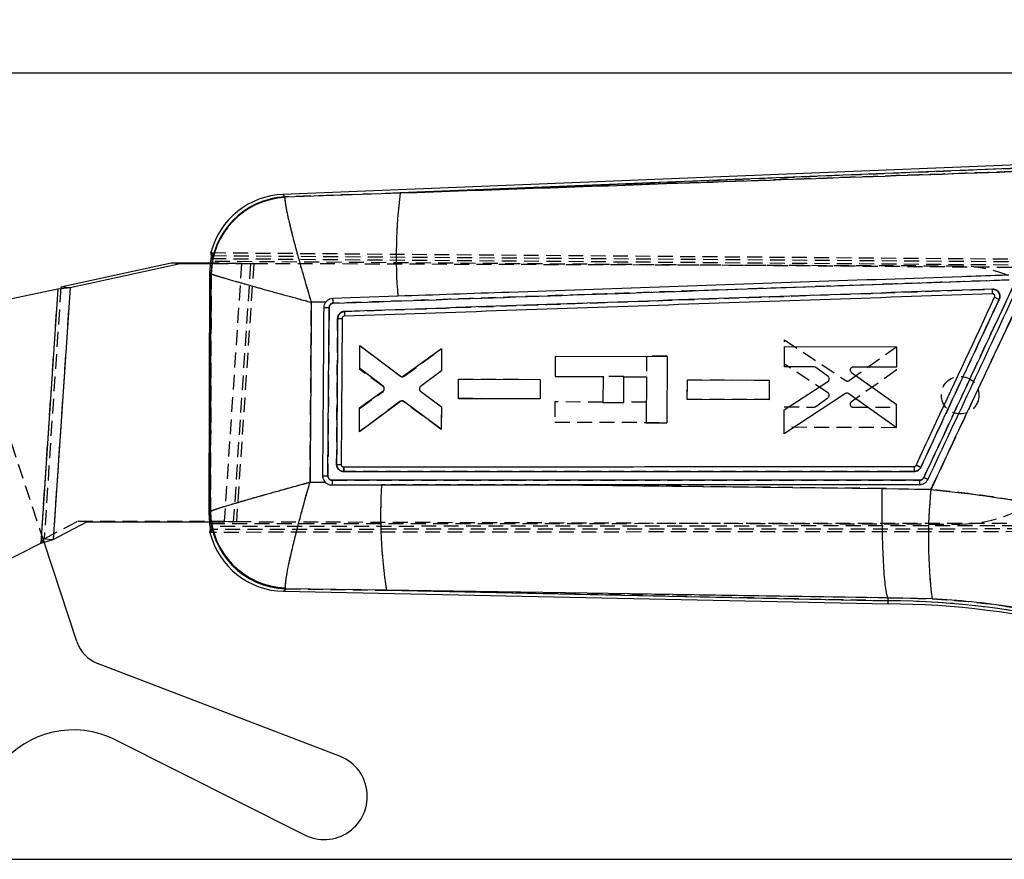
# Model space of a CAD drawing. Extents: x 30 to 368, y 7 to 290.
# Tile 12 of 13: x 222 to 306, y 218 to 290. Entities that reach past the tile are written whole.
import ezdxf

# ---------------------------------------------------------------- set-up
doc = ezdxf.new("R2010")
doc.units = 0
doc.linetypes.add('HIDDEN', pattern=[1.905, 1.27, -0.635])
doc.layers.get('0').update_dxf_attribs({"linetype": 'CONTINUOUS'})
doc.styles.add('SLDTEXTSTYLE0', font='TXT', dxfattribs={"width": 0.75})
doc.dimstyles.new('SLDDIMSTYLE0', dxfattribs={"dimtxt": 3.5, "dimasz": 3.302, "dimexe": 0, "dimexo": 0.0625, "dimgap": 0.875, "dimtad": 1, "dimdec": 0, "dimrnd": 1e-09, "dimzin": 12, "dimtxsty": 'SLDTEXTSTYLE0', "dimsah": 1, "dimcen": 0.09, "dimazin": 3, "dimtfac": 1, "dimtdec": 0, "dimtofl": 0, "dimtmove": 0, "dimatfit": 3, "dimtolj": 1, "dimtzin": 12})
doc.dimstyles.new('SLDDIMSTYLE1', dxfattribs={"dimtxt": 3.5, "dimasz": 3.302, "dimexe": 0, "dimexo": 0.0625, "dimgap": 0.875, "dimtad": 1, "dimdec": 0, "dimrnd": 1e-09, "dimzin": 12, "dimtxsty": 'SLDTEXTSTYLE0', "dimsah": 1, "dimcen": 0.09, "dimazin": 3, "dimtfac": 1, "dimtofl": 0, "dimtmove": 0, "dimatfit": 3, "dimtolj": 1, "dimtzin": 12})

# ---------------------------------------------------------------- blocks, each defined once
blk = doc.blocks.new('_D')
at = {"color": 179, "linetype": 'CONTINUOUS'}
for p, q in [((70.031, 246.754), (70.031, 285.99)), ((356.329, 255.607), (356.329, 285.99)), ((356.329, 284.99), (70.031, 284.99))]:
    blk.add_line(p, q, dxfattribs=at)
for points in [[(70.031, 284.99), (73.333, 284.482), (73.333, 285.498)], [(356.329, 284.99), (353.027, 285.498), (353.027, 284.482)]]:
    blk.add_solid(points, dxfattribs=at)
at = {"color": 179, "linetype": 'CONTINUOUS', "insert": (211.619, 289.501, 0.1), "char_height": 3.5, "attachment_point": 1, "style": 'SLDTEXTSTYLE0'}
blk.add_mtext('286', dxfattribs=at)
blk = doc.blocks.new('_D_1')
at = {"color": 179, "linetype": 'CONTINUOUS'}
for p, q in [((315.351, 277.425), (367.732, 277.425)), ((366.732, 277.425), (366.732, 217.96)), ((206.675, 217.96), (367.732, 217.96))]:
    blk.add_line(p, q, dxfattribs=at)
for points in [[(366.732, 277.425), (366.224, 274.123), (367.24, 274.123)], [(366.732, 217.96), (367.24, 221.262), (366.224, 221.262)]]:
    blk.add_solid(points, dxfattribs=at)
at = {"color": 179, "linetype": 'CONTINUOUS', "insert": (362.22, 244.614, 0.1), "char_height": 3.5, "attachment_point": 1, "rotation": 90, "style": 'SLDTEXTSTYLE0'}
blk.add_mtext('60', dxfattribs=at)

msp = doc.modelspace()

# ---------------------------------------------------------------- linework, layer by layer
at = {"color": 7, "linetype": 'CONTINUOUS'}
for p, q in [((312.9371, 277.3963), (244.807, 274.6591)), ((312.9479, 277.1262), (254.8188, 274.7907)), ((245.0004, 274.4536), (254.8188, 274.7907)), ((245.0004, 274.4536), (244.9899, 274.3954)), ((238.7278, 269.4439), (238.6785, 269.6957)), ((235.289, 268.7909), (225.8924, 266.7441)), ((236.0637, 268.7389), (226.6671, 266.6921)), ((236.0637, 268.7389), (235.289, 268.7909)), ((238.6511, 268.7867), (235.289, 268.7909)), ((238.6472, 268.7357), (236.0637, 268.7389)), ((238.5902, 267.9886), (238.6633, 268.9456)), ((238.519, 247.5398), (238.5902, 267.9886)), ((238.6868, 267.904), (238.5902, 267.9886)), ((238.6998, 267.8884), (238.6868, 267.904)), ((225.6219, 266.579), (181.2523, 257.3371)), ((225.6219, 266.579), (224.1676, 244.9154)), ((226.6671, 266.6921), (225.2266, 245.2346)), ((226.6671, 266.6921), (225.6219, 266.579)), ((226.6671, 266.6921), (225.8924, 266.7441)), ((248.5031, 265.5117), (247.2354, 265.4628)), ((248.6521, 250.66), (248.7521, 265.0152)), ((249.8624, 264.0718), (249.7737, 251.6391)), ((251.361, 259.8041), (251.3682, 261.7641)), ((251.3682, 261.7641), (254.8037, 259.1839)), ((255.1053, 259.1815), (258.3414, 261.5299)), ((258.3414, 261.5299), (258.3343, 259.6052)), ((287.5789, 259.9566), (287.5852, 261.6933)), ((287.5852, 261.6933), (297.125, 261.6619)), ((297.125, 261.6619), (297.1186, 259.9253)), ((268.0276, 260.8511), (268.0217, 259.1373)), ((277.5674, 260.8179), (268.0276, 260.8511)), ((277.5674, 260.8179), (277.5478, 255.1756)), ((253.3584, 258.3232), (251.361, 259.8041)), ((258.3343, 259.6052), (256.5508, 258.2815)), ((290.1112, 259.9483), (287.5789, 259.9566)), ((291.3005, 259.1351), (290.26, 259.8993)), ((293.2901, 259.4758), (297.107, 256.7649)), ((297.1186, 259.9253), (293.4388, 259.9374)), ((259.7799, 257.2419), (259.786, 258.9083)), ((259.786, 258.9083), (266.7601, 258.8853)), ((266.7601, 258.8853), (266.7539, 257.219)), ((268.0217, 259.1373), (272.1107, 259.123)), ((272.1107, 259.123), (272.103, 256.9245)), ((273.8709, 256.9184), (273.8786, 259.1169)), ((273.8786, 259.1169), (275.8077, 259.1102)), ((275.8077, 259.1102), (275.7941, 255.1817)), ((279.2947, 257.1701), (279.3008, 258.8365)), ((279.3008, 258.8365), (286.2749, 258.8135)), ((286.2749, 258.8135), (286.2688, 257.1472)), ((287.5655, 256.3051), (291.2879, 258.7156)), ((251.3487, 256.4554), (253.3562, 257.912)), ((256.5482, 257.8738), (258.3231, 256.5375)), ((254.8315, 257.0083), (251.3413, 254.4245)), ((258.3161, 254.6483), (255.1333, 257.0082)), ((266.7539, 257.219), (259.7799, 257.2419)), ((272.103, 256.9245), (273.8709, 256.9184)), ((286.2688, 257.1472), (279.2947, 257.1701)), ((292.794, 257.6734), (287.558, 254.2416)), ((297.0997, 254.7709), (293.0811, 257.6671)), ((251.3413, 254.4245), (251.3487, 256.4554)), ((258.3231, 256.5375), (258.3161, 254.6483)), ((287.558, 254.2416), (287.5655, 256.3051)), ((297.107, 256.7649), (297.0997, 254.7709)), ((275.7941, 255.1817), (277.5478, 255.1756)), ((249.9586, 251.4347), (249.978, 251.4338)), ((247.1281, 250.1229), (248.451, 250.108)), ((253.2185, 249.8876), (253.5225, 249.8877)), ((253.5225, 249.8877), (267.8189, 249.8943)), ((267.8189, 249.8943), (295.9116, 249.5783)), ((295.9116, 249.5783), (300.0603, 249.49)), ((238.519, 247.5398), (238.6181, 247.6274)), ((238.5842, 246.5913), (238.519, 247.5398)), ((238.6181, 247.6274), (238.6343, 247.6482)), ((225.2266, 245.2346), (228.1055, 246.7519)), ((228.1055, 246.7519), (238.574, 246.7389)), ((238.5926, 245.8411), (238.6444, 246.0926)), ((224.1676, 244.9154), (225.2266, 245.2346)), ((192.1543, 228.6653), (224.1676, 244.9154)), ((227.2433, 236.5257), (224.4475, 244.9997)), ((245.0579, 241.0285), (245.0412, 241.1043)), ((253.6498, 240.9041), (245.0579, 241.0285)), ((244.8619, 240.8176), (296.4096, 239.7385)), ((253.6498, 240.9041), (296.4129, 240.0088)), ((296.4129, 240.0088), (296.416, 240.2628)), ((296.416, 240.2628), (296.4157, 240.2638)), ((300.1592, 240.1745), (296.416, 240.2628)), ((296.4096, 239.7395), (296.4129, 240.0088)), ((249.7212, 226.7318), (229.0189, 234.6642)), ((230.544, 228.1424), (246.3645, 220.2036))]:
    msp.add_line(p, q, dxfattribs=at)
at = {"color": 7, "linetype": 'HIDDEN'}
for p, q in [((254.8188, 274.7907), (312.9479, 277.1262)), ((254.8188, 274.7907), (245.0004, 274.4536)), ((245.0004, 274.4536), (244.9899, 274.3954)), ((238.6785, 269.6957), (325.6551, 269.0136)), ((238.5902, 267.9886), (238.7057, 269.1955)), ((242.0636, 268.7314), (238.6472, 268.7357)), ((241.2889, 268.7834), (238.6511, 268.7867)), ((326.0065, 268.2882), (238.6633, 268.9456)), ((238.7057, 269.1955), (325.5405, 268.5145)), ((238.7278, 269.4439), (326.1209, 268.7861)), ((241.2889, 268.7834), (239.8124, 246.7884)), ((242.0636, 268.7314), (240.5871, 246.7364)), ((242.3246, 268.7556), (240.8481, 246.7606)), ((242.3246, 268.7556), (241.2889, 268.7834)), ((242.0636, 268.7314), (241.2889, 268.7834)), ((242.3246, 268.7556), (241.2889, 268.7834)), ((242.3246, 268.7556), (242.0636, 268.7314)), ((302.5964, 268.546), (242.3246, 268.7556)), ((238.6868, 267.904), (238.6998, 267.8884)), ((225.6219, 266.579), (224.1676, 244.9154)), ((225.8924, 266.7441), (224.4519, 245.2866)), ((226.6671, 266.6921), (225.2266, 245.2346)), ((305.3136, 266.2145), (305.3051, 266.1842)), ((305.3059, 266.1843), (305.3051, 266.1842)), ((305.4346, 266.1421), (305.3748, 266.174)), ((247.2354, 265.4628), (248.5031, 265.5117)), ((287.579, 260.1912), (287.5858, 262.2548)), ((287.5858, 262.2548), (292.7979, 258.7866)), ((251.3602, 259.7429), (251.3669, 261.7739)), ((251.3669, 261.7739), (254.839, 259.1658)), ((255.1408, 259.1639), (258.34, 261.5015)), ((258.34, 261.5015), (258.3338, 259.6123)), ((293.085, 258.791), (297.1237, 261.6591)), ((297.1237, 261.6591), (297.1171, 259.6651)), ((275.8139, 260.8665), (275.8078, 259.1128)), ((277.5676, 260.8604), (275.8139, 260.8665)), ((277.5676, 260.8604), (277.5674, 260.8236)), ((253.3574, 258.2724), (251.3602, 259.7429)), ((258.3338, 259.6123), (256.5496, 258.2884)), ((291.2846, 257.755), (287.579, 260.1912)), ((297.1171, 259.6651), (293.2815, 256.9808)), ((259.7803, 257.2514), (259.7858, 258.9178)), ((259.7858, 258.9178), (266.7598, 258.8922)), ((266.7598, 258.8922), (266.7543, 257.2259)), ((272.1108, 259.1495), (272.1107, 259.1238)), ((273.8787, 259.1433), (272.1108, 259.1495)), ((273.8786, 259.1177), (273.8787, 259.1433)), ((279.295, 257.1874), (279.3005, 258.8538)), ((279.3005, 258.8538), (286.2746, 258.8282)), ((286.2746, 258.8282), (286.2692, 257.1619)), ((251.3491, 256.3942), (253.3568, 257.8612)), ((256.5494, 257.8807), (258.3237, 256.5447)), ((254.796, 256.9904), (251.3427, 254.4342)), ((258.3174, 254.6199), (255.0976, 256.9908)), ((266.7543, 257.2259), (259.7803, 257.2514)), ((268.0141, 256.9651), (268.0081, 255.2513)), ((272.1031, 256.9509), (268.0141, 256.9651)), ((275.8002, 256.9381), (273.871, 256.9448)), ((286.2692, 257.1619), (279.295, 257.1874)), ((290.2485, 256.5785), (291.2942, 257.3354)), ((224.4475, 244.9997), (220.5831, 256.7124)), ((251.3427, 254.4342), (251.3491, 256.3942)), ((258.3237, 256.5447), (258.3174, 254.6199)), ((287.5612, 254.803), (287.567, 256.5397)), ((287.567, 256.5397), (290.0993, 256.5304)), ((293.4269, 256.5182), (297.1067, 256.5047)), ((297.1067, 256.5047), (297.101, 254.7681)), ((268.0081, 255.2513), (277.548, 255.2181)), ((297.101, 254.7681), (287.5612, 254.803)), ((249.9382, 251.438), (249.9586, 251.4347)), ((249.9586, 251.4347), (249.978, 251.4338)), ((298.6225, 251.4516), (298.627, 251.4373)), ((298.6474, 251.1942), (298.6494, 251.0359)), ((248.451, 250.108), (247.1281, 250.1229)), ((253.5225, 249.8877), (253.2185, 249.8876)), ((300.0603, 249.49), (295.9116, 249.5783)), ((238.6245, 246.3411), (238.519, 247.5398)), ((238.6343, 247.6482), (238.6181, 247.6274)), ((224.4519, 245.2866), (227.3308, 246.8039)), ((228.1055, 246.7519), (227.3308, 246.8039)), ((227.3308, 246.8039), (239.8124, 246.7884)), ((238.574, 246.7389), (240.5871, 246.7364)), ((238.5842, 246.5913), (341.8108, 246.6501)), ((341.7083, 246.4323), (238.6245, 246.3411)), ((342.1253, 246.1515), (238.6444, 246.0926)), ((239.8124, 246.7884), (240.8481, 246.7606)), ((239.8124, 246.7884), (240.8481, 246.7606)), ((239.8124, 246.7884), (240.5871, 246.7364)), ((240.5871, 246.7364), (240.8481, 246.7606)), ((240.8481, 246.7606), (302.5198, 246.5461)), ((224.1676, 244.9154), (224.4519, 245.2866)), ((224.4519, 245.2866), (225.2266, 245.2346)), ((342.0235, 245.9326), (238.5926, 245.8411)), ((245.0579, 241.0285), (245.0412, 241.1043)), ((245.0579, 241.0285), (253.6498, 240.9041)), ((296.4129, 240.0088), (253.6498, 240.9041)), ((296.4157, 240.2638), (296.416, 240.2628)), ((296.416, 240.2628), (300.1592, 240.1745))]:
    msp.add_line(p, q, dxfattribs=at)
at = {"color": 8, "linetype": 'CONTINUOUS', "flags": 128}
for points in [[(244.807, 274.6591), (244.8285, 274.6362), (245.0004, 274.4536)], [(245.0579, 241.0285), (244.8837, 240.8411), (244.8619, 240.8176)]]:
    msp.add_lwpolyline(points, dxfattribs=at)
at = {"color": 7, "linetype": 'HIDDEN', "flags": 128}
for points in [[(245.0004, 274.4536), (244.8285, 274.6362), (244.807, 274.6591)], [(295.9116, 249.5783), (277.685, 249.7842), (267.8189, 249.8943)], [(244.8619, 240.8176), (244.8837, 240.8411), (245.0579, 241.0285)], [(253.6498, 240.9041), (268.8741, 240.676), (296.4157, 240.2638)]]:
    msp.add_lwpolyline(points, dxfattribs=at)
at = {"color": 7, "linetype": 'CONTINUOUS', "flags": 128}
for points in [[(254.6142, 265.9806), (253.8215, 265.9531), (250.5816, 265.8405), (249.068, 265.7879)], [(248.9935, 249.8854), (249.7554, 249.8858), (253.2185, 249.8876)], [(299.0985, 249.9038), (274.0453, 249.8967), (267.8189, 249.8943)], [(296.4157, 240.2638), (268.8741, 240.676), (253.6498, 240.9041)]]:
    msp.add_lwpolyline(points, dxfattribs=at)
at = {"color": 7, "linetype": 'HIDDEN'}
msp.add_circle((302.5581, 257.5461), 1.6, dxfattribs=at)
at = {"color": 7, "linetype": 'CONTINUOUS'}
for centre, radius, start, end in [((245.0718, 268.0669), 6.5975, 91.902257, 165.68932), ((296.7351, 269.41), 42.2602, 172.684976, 184.654601), ((245.3102, 267.8371), 6.6237, 92.680563, 179.420824), ((245.338, 267.7652), 6.6393, 93.00542, 178.937033), ((249.0743, 312.9719), 47.9577, 269.101033, 269.615065), ((249.7915, 294.6918), 30.6201, 269.420084, 270.13261), ((290.3981, 232.7882), 20.5767, 64.673479, 65.881208), ((248.845, 290.6084), 39.9489, 269.103018, 269.723249), ((297.6483, 250.2027), 1.4807, 348.355468, 3.76204), ((293.2963, 237.1398), 14.7239, 63.789878, 65.257023), ((294.9713, 247.39), 41.8275, 176.57676, 188.920487), ((342.7847, 245.2855), 42.9308, 174.379701, 186.837384), ((245.2423, 247.6501), 6.6243, 180.196386, 268.404999), ((245.2764, 247.743), 6.6428, 180.817616, 267.970734), ((245, 247.4137), 6.5975, 193.766076, 269.156435), ((296.1654, 170.3278), 69.4111, 75.800696, 89.800696), ((296.1654, 170.3278), 69.6815, 75.800696, 89.796481), ((230.0923, 237.4656), 3, 198.259289, 249.034854), ((226.956, 220.9921), 8, 63.352425, 141.869845), ((248.328, 223.3211), 3.6843, 237.795265, 67.782185)]:
    msp.add_arc(centre, radius, start, end, dxfattribs=at)
at = {"color": 7, "linetype": 'HIDDEN'}
for centre, radius, start, end in [((296.7351, 269.41), 42.2602, 172.684976, 184.654601), ((245.3102, 267.8371), 6.6237, 92.680563, 179.420824), ((245.338, 267.7652), 6.6393, 93.00542, 178.937033), ((302.5581, 257.5461), 11, 269.800696, 89.800696), ((248.961, 310.8635), 45.8479, 269.201327, 269.739012), ((250.0544, 299.3907), 35.3195, 269.07089, 269.688594), ((290.6452, 233.4503), 19.8716, 64.50085, 65.751402), ((248.5686, 264.1473), 13.4876, 268.517267, 270.354425), ((297.6495, 250.2027), 1.4795, 348.344765, 3.764159), ((293.2149, 236.9315), 14.9468, 63.862408, 65.307632), ((294.9713, 247.39), 41.8275, 176.57676, 188.920487), ((342.7847, 245.2855), 42.9308, 174.379701, 186.837384), ((245.2423, 247.6501), 6.6243, 180.196386, 268.404999), ((245.2764, 247.743), 6.6428, 180.817616, 267.970734), ((296.1654, 170.3278), 69.6815, 75.800696, 89.796481)]:
    msp.add_arc(centre, radius, start, end, dxfattribs=at)
at = {"color": 7, "linetype": 'CONTINUOUS'}
for points, knots in [([(254.8188, 274.7907), (262.3843, 275.054), (280.399, 275.681), (298.4143, 276.309), (308.864, 276.6732)], [0, 0, 0, 0, 0.4199586, 1, 1, 1, 1]), ([(244.9899, 274.3954), (244.9878, 274.3097), (244.9838, 274.1383), (245.0854, 273.4614), (245.3172, 272.3789), (245.6848, 270.9068), (246.0855, 269.4046), (246.6002, 267.5814), (247.0152, 266.1855), (247.2335, 265.4691), (247.2354, 265.4628)], [0, 0, 0, 0, 0.1064109, 0.21283, 0.418835, 0.5450979, 0.6713837, 0.8308028, 0.9985158, 1, 1, 1, 1]), ([(238.6633, 268.9456), (238.6718, 269.0022), (238.689, 269.1154), (238.7121, 269.266), (238.7276, 269.3789), (238.7314, 269.4321), (238.7286, 269.4412), (238.7278, 269.4439)], [0, 0, 0, 0, 0.2277131, 0.4554666, 0.681932, 0.9046859, 1, 1, 1, 1]), ([(238.6343, 247.6482), (238.645, 250.9955), (238.6667, 257.7422), (238.6887, 264.4889), (238.6998, 267.8884)], [0, 0, 0, 0, 0.4961313, 1, 1, 1, 1]), ([(238.6998, 267.8884), (238.7588, 267.8658), (238.8769, 267.8207), (239.4571, 267.639), (240.4523, 267.3462), (241.8566, 266.9466), (243.3143, 266.538), (245.1113, 266.0412), (246.5074, 265.6602), (247.2291, 265.4645), (247.2354, 265.4628)], [0, 0, 0, 0, 0.1064104, 0.2128289, 0.4188335, 0.5450966, 0.6713827, 0.8308015, 0.9985158, 1, 1, 1, 1]), ([(249.1069, 265.3809), (259.4933, 265.7399), (278.7033, 266.4038), (297.9141, 267.0632), (306.738, 267.3661)], [0, 0, 0, 0, 0.540679, 1, 1, 1, 1]), ([(306.6998, 267.781), (306.4473, 267.7723), (305.1147, 267.7265), (299.462, 267.5319), (285.5084, 267.0508), (269.4791, 266.4965), (257.7701, 266.0901), (254.6142, 265.9806)], [0, 0, 0, 0, 0.0145447, 0.0767506, 0.3255746, 0.8182255, 1, 1, 1, 1]), ([(300.0603, 249.49), (300.4511, 250.3199), (302.1339, 253.8942), (305.0037, 259.9954), (307.4814, 265.2674), (308.669, 267.7942)], [0, 0, 0, 0, 0.1360562, 0.5859232, 1, 1, 1, 1]), ([(305.3059, 266.1843), (296.0978, 265.8669), (277.6817, 265.2323), (259.2665, 264.5932), (250.0588, 264.2736)], [0, 0, 0, 0, 0.4999999, 1, 1, 1, 1]), ([(305.3171, 266.5809), (296.1008, 266.2644), (277.6844, 265.6322), (259.2688, 264.9958), (250.0691, 264.6778)], [0, 0, 0, 0, 0.5004384, 1, 1, 1, 1]), ([(307.0842, 266.8424), (305.8132, 264.1207), (303.2714, 258.6772), (300.7298, 253.2337), (299.459, 250.512)], [0, 0, 0, 0, 0.500012, 1, 1, 1, 1]), ([(307.427, 266.68), (306.1557, 263.9583), (303.6131, 258.515), (301.0706, 253.0715), (299.7993, 250.3498)], [0, 0, 0, 0, 0.4999998, 1, 1, 1, 1]), ([(305.3051, 266.1842), (305.3081, 266.1903), (305.3142, 266.2023), (305.3194, 266.2936), (305.3209, 266.4243), (305.3184, 266.5287), (305.3171, 266.5809)], [0, 0, 0, 0, 0.2500006, 0.4999984, 0.7500005, 1, 1, 1, 1]), ([(305.3748, 266.174), (305.3737, 266.1744), (305.3516, 266.1816), (305.3281, 266.183), (305.3059, 266.1843)], [0, 0, 0, 0, 0.0509749, 1, 1, 1, 1]), ([(305.891, 265.7162), (305.8941, 265.7231), (305.9247, 265.7926), (305.9568, 265.9369), (305.9329, 266.1444), (305.8418, 266.3322), (305.6944, 266.4781), (305.5118, 266.5693), (305.38, 266.5771), (305.3171, 266.5809)], [0, 0, 0, 0, 0.0182728, 0.184451, 0.3507207, 0.5169992, 0.6813808, 0.8477821, 1, 1, 1, 1]), ([(305.4979, 265.8949), (305.5047, 265.9147), (305.5194, 265.9573), (305.5141, 266.027), (305.4863, 266.092), (305.439, 266.1454), (305.3963, 266.1644), (305.3748, 266.174)], [0, 0, 0, 0, 0.1822371, 0.3920708, 0.5935134, 0.7952619, 1, 1, 1, 1]), ([(247.2354, 265.4628), (247.2179, 262.8699), (247.1835, 257.7565), (247.1464, 252.6433), (247.1281, 250.1229)], [0, 0, 0, 0, 0.5070977, 1, 1, 1, 1]), ([(248.3219, 265.0201), (248.3311, 265.1071), (248.3496, 265.2811), (248.4428, 265.4391), (248.5006, 265.5087), (248.5031, 265.5117)], [0, 0, 0, 0, 0.4890746, 0.9781508, 1, 1, 1, 1]), ([(249.068, 265.7879), (248.9856, 265.7771), (248.8168, 265.7547), (248.625, 265.6418), (248.5344, 265.5451), (248.5031, 265.5117)], [0, 0, 0, 0, 0.3841399, 0.7871968, 1, 1, 1, 1]), ([(248.7521, 265.0152), (248.7534, 265.0368), (248.7573, 265.0997), (248.7953, 265.1997), (248.8752, 265.2964), (248.9832, 265.3641), (249.0657, 265.3753), (249.1069, 265.3809)], [0, 0, 0, 0, 0.1154219, 0.3365859, 0.5577801, 0.7789773, 1, 1, 1, 1]), ([(249.1074, 265.3809), (249.1051, 265.4343), (249.1004, 265.541), (249.0896, 265.6758), (249.078, 265.7686), (249.0711, 265.7816), (249.0677, 265.7879)], [0, 0, 0, 0, 0.2525382, 0.5050747, 0.757612, 1, 1, 1, 1]), ([(298.8064, 251.5686), (298.9209, 251.8138), (299.4936, 253.04), (301.7241, 257.8154), (303.8401, 262.3456), (305.4979, 265.8949)], [0, 0, 0, 0, 0.0513524, 0.2567631, 1, 1, 1, 1]), ([(299.2004, 251.3872), (300.3154, 253.7753), (302.5455, 258.5517), (304.7758, 263.328), (305.891, 265.7162)], [0, 0, 0, 0, 0.4999838, 1, 1, 1, 1]), ([(305.4979, 265.8949), (305.5028, 265.8928), (305.514, 265.8882), (305.5733, 265.8616), (305.6672, 265.819), (305.7671, 265.7733), (305.8435, 265.7382), (305.8788, 265.7219), (305.891, 265.7162)], [0, 0, 0, 0, 0.1717988, 0.3866443, 0.6015015, 0.8163561, 0.9362173, 1, 1, 1, 1]), ([(248.2196, 250.6644), (248.2217, 250.9351), (248.2317, 252.2884), (248.2668, 257.0736), (248.2981, 261.5881), (248.3219, 265.0201)], [0, 0, 0, 0, 0.0565616, 0.2828077, 1, 1, 1, 1]), ([(250.0691, 264.6778), (250.0343, 264.6747), (249.9314, 264.6656), (249.7686, 264.599), (249.6121, 264.4629), (249.5042, 264.2807), (249.4892, 264.1427), (249.4816, 264.0733)], [0, 0, 0, 0, 0.113061, 0.3342077, 0.5552368, 0.7762078, 1, 1, 1, 1]), ([(250.0691, 264.6778), (250.0706, 264.6249), (250.0736, 264.519), (250.0725, 264.3856), (250.0676, 264.2921), (250.0616, 264.2798), (250.0586, 264.2736)], [0, 0, 0, 0, 0.2499995, 0.5, 0.7500008, 1, 1, 1, 1]), ([(249.4816, 264.0733), (249.4797, 263.8026), (249.4703, 262.4493), (249.4414, 258.3045), (249.4144, 254.4304), (249.395, 251.639)], [0, 0, 0, 0, 0.0653015, 0.3265071, 1, 1, 1, 1]), ([(250.0588, 264.2736), (250.0361, 264.2705), (249.9905, 264.2643), (249.9308, 264.2269), (249.8866, 264.1735), (249.8655, 264.1183), (249.8632, 264.0836), (249.8624, 264.0718)], [0, 0, 0, 0, 0.2211447, 0.4422455, 0.6636529, 0.8855595, 1, 1, 1, 1]), ([(290.26, 259.8993), (290.2354, 259.9142), (290.1894, 259.9422), (290.136, 259.9464), (290.1112, 259.9483)], [0, 0, 0, 0, 0.5360931, 1, 1, 1, 1]), ([(293.1909, 259.7435), (293.1868, 259.7151), (293.1785, 259.6585), (293.2028, 259.5748), (293.2434, 259.5131), (293.2779, 259.4856), (293.2901, 259.4758)], [0, 0, 0, 0, 0.2812512, 0.5624809, 0.844321, 1, 1, 1, 1]), ([(293.4388, 259.9374), (293.41, 259.9346), (293.3525, 259.929), (293.2764, 259.8849), (293.218, 259.8218), (293.1997, 259.769), (293.1909, 259.7435)], [0, 0, 0, 0, 0.254371, 0.5087417, 0.7623522, 1, 1, 1, 1]), ([(254.8037, 259.1839), (254.8283, 259.169), (254.8776, 259.1391), (254.9648, 259.129), (255.0438, 259.1437), (255.0868, 259.1701), (255.1053, 259.1815)], [0, 0, 0, 0, 0.2662366, 0.5324584, 0.7988556, 1, 1, 1, 1]), ([(291.2879, 258.7156), (291.3108, 258.7335), (291.3578, 258.7702), (291.3807, 258.8255), (291.3924, 258.8539)], [0, 0, 0, 0, 0.48589132, 1, 1, 1, 1]), ([(291.3924, 258.8539), (291.3983, 258.8822), (291.4099, 258.9387), (291.3903, 259.0244), (291.3514, 259.0917), (291.315, 259.1227), (291.3005, 259.1351)], [0, 0, 0, 0, 0.2727, 0.5453855, 0.8185641, 1, 1, 1, 1]), ([(253.3562, 257.912), (253.3777, 257.9314), (253.4209, 257.9702), (253.4481, 258.0311), (253.4555, 258.0661), (253.4569, 258.0728)], [0, 0, 0, 0, 0.4462469, 0.892502, 1, 1, 1, 1]), ([(253.4569, 258.0728), (253.4591, 258.1019), (253.4634, 258.1601), (253.4328, 258.2437), (253.3923, 258.2961), (253.3641, 258.3187), (253.3584, 258.3232)], [0, 0, 0, 0, 0.3074994, 0.6149932, 0.92295, 1, 1, 1, 1]), ([(256.4503, 258.1066), (256.4495, 258.0847), (256.4477, 258.0335), (256.4741, 257.956), (256.514, 257.9022), (256.5422, 257.8787), (256.5482, 257.8738)], [0, 0, 0, 0, 0.2492544, 0.5807112, 0.9122737, 1, 1, 1, 1]), ([(256.5508, 258.2815), (256.5295, 258.2617), (256.4867, 258.2222), (256.4585, 258.1569), (256.452, 258.1175), (256.4503, 258.1066)], [0, 0, 0, 0, 0.4198936, 0.8398127, 1, 1, 1, 1]), ([(255.1333, 257.0082), (255.1086, 257.0229), (255.0593, 257.0525), (254.9722, 257.0621), (254.8931, 257.0469), (254.8501, 257.02), (254.8315, 257.0083)], [0, 0, 0, 0, 0.2653271, 0.5306626, 0.7961336, 1, 1, 1, 1]), ([(293.0811, 257.6671), (293.0562, 257.6815), (293.0063, 257.7103), (292.9188, 257.7188), (292.8461, 257.7035), (292.8076, 257.6813), (292.794, 257.6734)], [0, 0, 0, 0, 0.2817831, 0.5635245, 0.8452632, 1, 1, 1, 1]), ([(249.395, 251.639), (249.4114, 251.6389), (249.4773, 251.6387), (249.5841, 251.6385), (249.6902, 251.6384), (249.7603, 251.6386), (249.7692, 251.6389), (249.7737, 251.6391)], [0, 0, 0, 0, 0.08152305, 0.32694652, 0.55130133, 0.77565034, 1, 1, 1, 1]), ([(249.395, 251.639), (249.3969, 251.6022), (249.4024, 251.4968), (249.4649, 251.3301), (249.5923, 251.1731), (249.7625, 251.0654), (249.9065, 251.0285), (249.9899, 251.0264), (250.0049, 251.026)], [0, 0, 0, 0, 0.1152, 0.3296808, 0.5441701, 0.7380609, 0.9527138, 1, 1, 1, 1]), ([(249.7737, 251.6391), (249.776, 251.6159), (249.7806, 251.5696), (249.8161, 251.508), (249.8683, 251.4615), (249.9195, 251.44), (249.9504, 251.4358), (249.9586, 251.4347)], [0, 0, 0, 0, 0.2297695, 0.4595514, 0.6889875, 0.9178199, 1, 1, 1, 1]), ([(249.978, 251.4338), (250.1506, 251.4339), (251.4034, 251.4345), (256.9771, 251.4374), (273.0192, 251.4449), (287.9813, 251.4488), (298.6225, 251.4516)], [0, 0, 0, 0, 0.0106437, 0.0772633, 0.343742, 1, 1, 1, 1]), ([(250.0049, 251.026), (250.0045, 251.0794), (250.0038, 251.1861), (249.9975, 251.321), (249.9885, 251.4148), (249.9815, 251.4275), (249.978, 251.4338)], [0, 0, 0, 0, 0.25100823, 0.50201195, 0.75301917, 1, 1, 1, 1]), ([(250.0049, 251.026), (258.1123, 251.0286), (274.327, 251.0337), (290.542, 251.0352), (298.6494, 251.0359)], [0, 0, 0, 0, 0.5000001, 1, 1, 1, 1]), ([(298.6225, 251.4516), (298.6446, 251.4537), (298.6903, 251.4582), (298.7513, 251.4931), (298.7886, 251.5341), (298.8027, 251.5615), (298.8064, 251.5686)], [0, 0, 0, 0, 0.2880816, 0.5968058, 0.8955718, 1, 1, 1, 1]), ([(298.6225, 251.4516), (298.6259, 251.4447), (298.6329, 251.4306), (298.6419, 251.3362), (298.6483, 251.1983), (298.6491, 251.09), (298.6494, 251.0359)], [0, 0, 0, 0, 0.2373833, 0.4915879, 0.7457938, 1, 1, 1, 1]), ([(298.6494, 251.0359), (298.6735, 251.0368), (298.7656, 251.0402), (298.9217, 251.0888), (299.0944, 251.2088), (299.165, 251.3276), (299.2004, 251.3872)], [0, 0, 0, 0, 0.1050625, 0.402919, 0.7006326, 1, 1, 1, 1]), ([(248.451, 250.108), (248.4071, 250.1585), (248.3062, 250.2747), (248.2307, 250.4734), (248.2227, 250.6123), (248.2196, 250.6644)], [0, 0, 0, 0, 0.3243291, 0.7465326, 1, 1, 1, 1]), ([(249.0211, 250.2898), (248.994, 250.2916), (248.9255, 250.2961), (248.8218, 250.3404), (248.7277, 250.4243), (248.6641, 250.5354), (248.6561, 250.6188), (248.6521, 250.66)], [0, 0, 0, 0, 0.1406306, 0.3553128, 0.5699757, 0.7871407, 1, 1, 1, 1]), ([(249.0211, 250.2898), (249.0209, 250.2618), (249.0206, 250.187), (249.0172, 250.0729), (249.0109, 249.9688), (249.0026, 249.8992), (248.9965, 249.8899), (248.9935, 249.8854)], [0, 0, 0, 0, 0.1327918, 0.3553221, 0.5712065, 0.7870927, 1, 1, 1, 1]), ([(299.1258, 250.2998), (290.657, 250.2991), (275.0462, 250.2976), (258.3447, 250.293), (250.1119, 250.2902), (249.0211, 250.2898)], [0, 0, 0, 0, 0.5070624, 0.9346843, 1, 1, 1, 1]), ([(299.7993, 250.3498), (299.7547, 250.2746), (299.6654, 250.1242), (299.4469, 249.9717), (299.2479, 249.9094), (299.13, 249.905), (299.0985, 249.9038)], [0, 0, 0, 0, 0.29720326, 0.59439045, 0.8918096, 1, 1, 1, 1]), ([(299.459, 250.512), (299.4522, 250.4988), (299.4265, 250.4489), (299.3596, 250.3756), (299.2499, 250.312), (299.1672, 250.3039), (299.1258, 250.2998)], [0, 0, 0, 0, 0.1072283, 0.4047655, 0.7023375, 1, 1, 1, 1]), ([(238.6343, 247.6482), (238.7872, 247.7089), (239.0923, 247.8301), (240.339, 248.211), (241.714, 248.6133), (243.167, 249.0284), (244.9734, 249.5339), (246.3891, 249.9221), (247.1218, 250.1212), (247.1281, 250.1229)], [0, 0, 0, 0, 0.2064461, 0.4121065, 0.5384967, 0.6649107, 0.8273753, 0.9985096, 1, 1, 1, 1]), ([(245.0412, 241.1043), (245.0427, 241.3196), (245.0457, 241.7495), (245.3125, 243.1313), (245.6468, 244.5966), (246.0221, 246.1126), (246.5123, 247.9622), (246.9143, 249.386), (247.1263, 250.1166), (247.1281, 250.1229)], [0, 0, 0, 0, 0.2064463, 0.4121069, 0.5384972, 0.6649113, 0.827376, 0.9985094, 1, 1, 1, 1]), ([(248.451, 250.108), (248.504, 250.0635), (248.6237, 249.9631), (248.8187, 249.8948), (248.9493, 249.8877), (248.9935, 249.8854)], [0, 0, 0, 0, 0.3449918, 0.7787318, 1, 1, 1, 1]), ([(296.4157, 240.2638), (296.3816, 240.3346), (296.3134, 240.4764), (296.2178, 241.0067), (296.1311, 241.7602), (296.0555, 242.7301), (295.9937, 243.8908), (295.9469, 245.204), (295.917, 246.6377), (295.905, 248.0613), (295.9074, 249.052), (295.9112, 249.5279), (295.9116, 249.5783)], [0, 0, 0, 0, 0.1120075, 0.224015, 0.3360224, 0.4480298, 0.5600393, 0.672049, 0.7840625, 0.8960761, 0.9889853, 1, 1, 1, 1]), ([(300.0603, 249.49), (301.4465, 249.348), (304.219, 249.0641), (308.3794, 248.3844), (312.5303, 247.5321), (315.259, 246.7985), (316.6234, 246.4317)], [0, 0, 0, 0, 0.247684, 0.4953601, 0.7476816, 1, 1, 1, 1]), ([(238.6444, 246.0926), (238.6458, 246.1017), (238.6485, 246.1201), (238.638, 246.2133), (238.6198, 246.344), (238.6003, 246.4781), (238.5883, 246.5626), (238.5842, 246.5913)], [0, 0, 0, 0, 0.2193308, 0.4386169, 0.6593973, 0.8839744, 1, 1, 1, 1]), ([(313.3178, 238.1166), (312.2578, 238.3823), (310.1377, 238.9138), (306.8614, 239.5067), (303.5304, 239.9535), (301.283, 240.1008), (300.1592, 240.1745)], [0, 0, 0, 0, 0.24701765, 0.49403894, 0.74701241, 1, 1, 1, 1])]:
    msp.add_open_spline(points, degree=3, knots=knots, dxfattribs=at)
at = {"color": 7, "linetype": 'HIDDEN'}
for points, knots in [([(308.864, 276.6732), (298.4143, 276.309), (280.399, 275.681), (262.3843, 275.054), (254.8188, 274.7907)], [0, 0, 0, 0, 0.5800414, 1, 1, 1, 1]), ([(244.9899, 274.3954), (244.9878, 274.3097), (244.9838, 274.1383), (245.0854, 273.4614), (245.3172, 272.3789), (245.6848, 270.9068), (246.0855, 269.4046), (246.6002, 267.5814), (247.0152, 266.1855), (247.2335, 265.4691), (247.2354, 265.4628)], [0, 0, 0, 0, 0.1064109, 0.21283, 0.418835, 0.5450979, 0.6713837, 0.8308028, 0.9985158, 1, 1, 1, 1]), ([(238.7876, 269.6949), (238.7876, 269.6949), (238.7876, 269.6949), (238.7878, 269.6948), (238.7884, 269.6948), (238.7904, 269.6933), (238.7925, 269.6797), (238.7863, 269.6245), (238.7667, 269.5136), (238.7383, 269.366), (238.7167, 269.2533), (238.7057, 269.1955)], [0, 0, 0, 0, 0.00044066, 0.00220332, 0.00925455, 0.03746673, 0.15076751, 0.35767956, 0.56521151, 0.77729443, 1, 1, 1, 1]), ([(238.6998, 267.8884), (238.6887, 264.4889), (238.6667, 257.7422), (238.645, 250.9955), (238.6343, 247.6482)], [0, 0, 0, 0, 0.5038687, 1, 1, 1, 1]), ([(238.6998, 267.8884), (238.7588, 267.8658), (238.8769, 267.8207), (239.4571, 267.639), (240.4523, 267.3462), (241.8566, 266.9466), (243.3143, 266.538), (245.1113, 266.0412), (246.5074, 265.6602), (247.2291, 265.4645), (247.2354, 265.4628)], [0, 0, 0, 0, 0.1064104, 0.2128289, 0.4188335, 0.5450966, 0.6713827, 0.8308015, 0.9985158, 1, 1, 1, 1]), ([(306.7379, 267.3661), (296.3511, 267.0095), (277.1404, 266.35), (257.9305, 265.6859), (249.107, 265.3809)], [0, 0, 0, 0, 0.54067974, 1, 1, 1, 1]), ([(308.669, 267.7942), (307.4506, 265.2019), (304.9729, 259.9299), (302.103, 253.8287), (300.4511, 250.3199), (300.0603, 249.49)], [0, 0, 0, 0, 0.4248119, 0.8639418, 1, 1, 1, 1]), ([(250.0691, 264.6778), (259.2688, 264.9958), (277.6844, 265.6322), (296.1008, 266.2644), (305.3171, 266.5809)], [0, 0, 0, 0, 0.4995616, 1, 1, 1, 1]), ([(299.4588, 250.5116), (300.7297, 253.2335), (303.2711, 258.6766), (305.8128, 264.1197), (307.0835, 266.841)], [0, 0, 0, 0, 0.5000429, 1, 1, 1, 1]), ([(305.3171, 266.5809), (305.38, 266.5771), (305.5118, 266.5693), (305.6943, 266.4781), (305.842, 266.3321), (305.9321, 266.1449), (305.9609, 265.9278), (305.9151, 265.7891), (305.891, 265.7162)], [0, 0, 0, 0, 0.1522617, 0.3187108, 0.4831397, 0.649466, 0.8157834, 1, 1, 1, 1]), ([(247.1281, 250.1229), (247.1464, 252.6433), (247.1835, 257.7565), (247.2179, 262.8699), (247.2354, 265.4628)], [0, 0, 0, 0, 0.4929023, 1, 1, 1, 1]), ([(249.107, 265.3809), (249.0855, 265.379), (249.0228, 265.3733), (248.9241, 265.3324), (248.8299, 265.2497), (248.7656, 265.1399), (248.7566, 265.0572), (248.7521, 265.0161)], [0, 0, 0, 0, 0.1157831, 0.337252, 0.5586586, 0.7800591, 1, 1, 1, 1]), ([(249.107, 265.3809), (249.1047, 265.4343), (249.1002, 265.541), (249.0895, 265.6757), (249.0779, 265.7686), (249.0708, 265.7816), (249.0674, 265.7879)], [0, 0, 0, 0, 0.2525372, 0.5050707, 0.7576094, 1, 1, 1, 1]), ([(305.891, 265.7162), (305.7765, 265.471), (304.6613, 263.0828), (302.4309, 258.3061), (300.3151, 253.7746), (299.1999, 251.3862)], [0, 0, 0, 0, 0.0513421, 0.4999802, 1, 1, 1, 1]), ([(248.7521, 265.0161), (248.717, 260.2315), (248.6819, 255.4462), (248.6521, 250.6608), (248.6521, 250.66)], [0, 0, 0, 0, 0.99983367, 1, 1, 1, 1]), ([(249.4817, 264.0759), (249.4893, 264.1444), (249.5046, 264.2815), (249.6121, 264.4629), (249.7686, 264.599), (249.9314, 264.6656), (250.0343, 264.6747), (250.0691, 264.6778)], [0, 0, 0, 0, 0.22161163, 0.44320334, 0.66485343, 0.88662143, 1, 1, 1, 1]), ([(249.395, 251.639), (249.3969, 251.9096), (249.4063, 253.2629), (249.4351, 257.4086), (249.4622, 261.2835), (249.4817, 264.0759)], [0, 0, 0, 0, 0.0652876, 0.3264379, 1, 1, 1, 1]), ([(254.839, 259.1658), (254.8636, 259.1509), (254.9128, 259.1211), (254.9997, 259.1109), (255.079, 259.1256), (255.1221, 259.1523), (255.1408, 259.1639)], [0, 0, 0, 0, 0.2653181, 0.530615, 0.7960563, 1, 1, 1, 1]), ([(292.7979, 258.7866), (292.8233, 258.7731), (292.8741, 258.7462), (292.9617, 258.741), (293.0339, 258.7589), (293.0716, 258.7825), (293.085, 258.791)], [0, 0, 0, 0, 0.2812648, 0.5625021, 0.8440566, 1, 1, 1, 1]), ([(253.3568, 257.8612), (253.3784, 257.881), (253.4216, 257.9205), (253.4568, 258.0026), (253.463, 258.0684), (253.458, 258.104), (253.457, 258.1109)], [0, 0, 0, 0, 0.308938, 0.6179104, 0.9260442, 1, 1, 1, 1]), ([(253.457, 258.1109), (253.4492, 258.1388), (253.4335, 258.1947), (253.3909, 258.246), (253.3629, 258.2681), (253.3574, 258.2724)], [0, 0, 0, 0, 0.44594384, 0.89186578, 1, 1, 1, 1]), ([(256.5496, 258.2884), (256.5333, 258.2737), (256.4953, 258.2395), (256.4577, 258.1666), (256.4468, 258.1004), (256.4495, 258.0639), (256.4501, 258.0563)], [0, 0, 0, 0, 0.249294, 0.5814144, 0.913411, 1, 1, 1, 1]), ([(291.3881, 257.6159), (291.3773, 257.6429), (291.3551, 257.6984), (291.3085, 257.7358), (291.2846, 257.755)], [0, 0, 0, 0, 0.4865571, 1, 1, 1, 1]), ([(255.0976, 256.9908), (255.0728, 257.0055), (255.0233, 257.0349), (254.936, 257.0443), (254.8571, 257.0288), (254.8144, 257.002), (254.796, 256.9904)], [0, 0, 0, 0, 0.2662538, 0.5325134, 0.7989169, 1, 1, 1, 1]), ([(291.2942, 257.3354), (291.3158, 257.3547), (291.359, 257.3934), (291.3944, 257.4742), (291.4031, 257.5514), (291.3924, 257.5976), (291.3881, 257.6159)], [0, 0, 0, 0, 0.2740355, 0.5480716, 0.8214484, 1, 1, 1, 1]), ([(293.2815, 256.9808), (293.2597, 256.9621), (293.2161, 256.9247), (293.1793, 256.8453), (293.1697, 256.7722), (293.1776, 256.729), (293.1803, 256.7139)], [0, 0, 0, 0, 0.2825998, 0.5652389, 0.8471394, 1, 1, 1, 1]), ([(290.0993, 256.5304), (290.128, 256.5328), (290.1815, 256.5373), (290.2272, 256.5654), (290.2485, 256.5785)], [0, 0, 0, 0, 0.535663, 1, 1, 1, 1]), ([(293.1803, 256.7139), (293.1897, 256.6867), (293.2084, 256.6323), (293.2687, 256.5688), (293.3437, 256.5265), (293.3996, 256.5209), (293.4269, 256.5182)], [0, 0, 0, 0, 0.2526725, 0.505297, 0.7585841, 1, 1, 1, 1]), ([(250.0049, 251.026), (249.9966, 251.0262), (249.9198, 251.0273), (249.7748, 251.059), (249.591, 251.1712), (249.4575, 251.3412), (249.4006, 251.5096), (249.3963, 251.6086), (249.395, 251.639)], [0, 0, 0, 0, 0.0263231, 0.2410505, 0.4557991, 0.6901853, 0.9047195, 1, 1, 1, 1]), ([(249.978, 251.4338), (249.9815, 251.4275), (249.9885, 251.4148), (249.9975, 251.321), (250.0038, 251.1861), (250.0045, 251.0794), (250.0049, 251.026)], [0, 0, 0, 0, 0.2469808, 0.4979881, 0.7489918, 1, 1, 1, 1]), ([(298.6494, 251.0359), (290.542, 251.0351), (282.4252, 251.0344), (266.2103, 251.0312), (258.103, 251.0286), (250.0049, 251.026)], [0, 0, 0, 0, 0.4999999, 0.5005764, 1, 1, 1, 1]), ([(299.1999, 251.3862), (299.1646, 251.327), (299.0941, 251.2086), (298.9217, 251.0888), (298.7656, 251.0402), (298.6735, 251.0368), (298.6494, 251.0359)], [0, 0, 0, 0, 0.2982158, 0.5964187, 0.8947648, 1, 1, 1, 1]), ([(248.6521, 250.66), (248.6561, 250.6188), (248.6641, 250.5354), (248.7277, 250.4243), (248.8218, 250.3404), (248.9255, 250.2961), (248.994, 250.2916), (249.0211, 250.2898)], [0, 0, 0, 0, 0.2128593, 0.4300243, 0.6446872, 0.8593694, 1, 1, 1, 1]), ([(249.0211, 250.2898), (257.2539, 250.2924), (268.7331, 250.2959), (285.4347, 250.2988), (293.9035, 250.2994), (299.1258, 250.2998)], [0, 0, 0, 0, 0.4929376, 0.68732065, 1, 1, 1, 1]), ([(299.1258, 250.2998), (299.1407, 250.3004), (299.1967, 250.3024), (299.2913, 250.332), (299.3952, 250.4046), (299.4376, 250.476), (299.4588, 250.5116)], [0, 0, 0, 0, 0.1075657, 0.4054101, 0.7031726, 1, 1, 1, 1]), ([(238.6343, 247.6482), (238.7762, 247.705), (239.0485, 247.8141), (240.1491, 248.1535), (241.3933, 248.5204), (242.8556, 248.9405), (244.5727, 249.4225), (246.0958, 249.8419), (246.9013, 250.0613), (247.1218, 250.1212), (247.1281, 250.1229)], [0, 0, 0, 0, 0.1967578, 0.3777003, 0.5053075, 0.6329403, 0.8098467, 0.9480607, 0.9985103, 1, 1, 1, 1]), ([(245.0412, 241.1043), (245.0415, 241.3058), (245.042, 241.6925), (245.2706, 242.9226), (245.5667, 244.2579), (245.9393, 245.7911), (246.402, 247.5543), (246.8305, 249.0915), (247.0625, 249.8967), (247.1263, 250.1166), (247.1281, 250.1229)], [0, 0, 0, 0, 0.196758, 0.3777007, 0.5053079, 0.6329409, 0.8098475, 0.9480612, 0.9985101, 1, 1, 1, 1]), ([(299.0985, 249.9038), (293.8762, 249.9026), (278.6841, 249.8992), (263.4922, 249.8923), (253.5225, 249.8877)], [0, 0, 0, 0, 0.343749, 1, 1, 1, 1]), ([(316.6234, 246.4317), (315.2845, 246.792), (312.6066, 247.5127), (308.4831, 248.3652), (304.2975, 249.055), (301.4727, 249.345), (300.0603, 249.49)], [0, 0, 0, 0, 0.2476448, 0.4952926, 0.7476423, 1, 1, 1, 1]), ([(238.6245, 246.3411), (238.6349, 246.2842), (238.6557, 246.1704), (238.6835, 246.019), (238.7022, 245.9063), (238.7079, 245.8489), (238.7037, 245.8433), (238.7021, 245.8412)], [0, 0, 0, 0, 0.2193202, 0.4386984, 0.6561232, 0.8683701, 1, 1, 1, 1]), ([(300.1592, 240.1745), (301.2568, 240.103), (303.4518, 239.9599), (306.7574, 239.523), (310.0613, 238.9317), (312.2323, 238.3883), (313.3178, 238.1166)], [0, 0, 0, 0, 0.2470936, 0.494173, 0.7470895, 1, 1, 1, 1])]:
    msp.add_open_spline(points, degree=3, knots=knots, dxfattribs=at)

# ---------------------------------------------------------------- dimensions: what is measured, and where the dimension line sits
at = {"color": 179, "linetype": 'CONTINUOUS'}
dim = msp.add_linear_dim(base=(70.0306, 284.9895), p1=(356.3291, 254.6074), p2=(70.0306, 245.754), dimstyle='SLDDIMSTYLE0', dxfattribs=at)
dim.commit()
dim.dimension.update_dxf_attribs({"geometry": '_D', "text_midpoint": (216.92, 284.9895), "dimtype": 160})
dim = msp.add_linear_dim(base=(366.7321, 217.9601), p1=(314.3505, 277.4247), p2=(205.6749, 217.9601), angle=90, dimstyle='SLDDIMSTYLE1', dxfattribs=at)
dim.commit()
dim.dimension.update_dxf_attribs({"geometry": '_D_1', "text_midpoint": (366.7321, 248.6224), "dimtype": 160})

doc.saveas('drawing.dxf')
